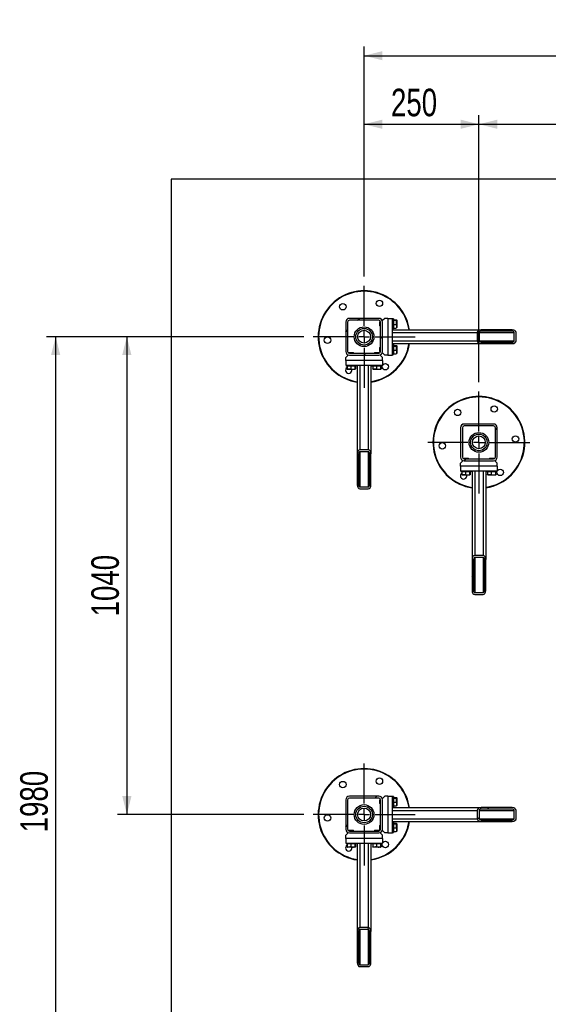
# Model space of a CAD drawing. Header units: millimetres. Extents: x 5 to 589, y 5 to 415.
# Tile 16 of 24: x 369 to 426, y 151 to 259. Entities that reach past the tile are written whole.
import ezdxf

# ---------------------------------------------------------------- set-up
doc = ezdxf.new("R2010")
doc.units = ezdxf.units.MM
doc.linetypes.add('CENTERX2', pattern=[20.32, 12.7, -2.54, 2.54, -2.54])
for name, color, linetype in [('COTES', 1, 'Continuous'), ('TRAIT-FINS', 9, 'Continuous'), ('TRAIT-MIXTES', 3, 'CENTERX2')]:
    doc.layers.add(name, color=color, linetype=linetype)
doc.layers.add('TRAIT-FORT', color=4, linetype='Continuous', lineweight=25)
doc.styles.add('SLDTEXTSTYLE0', font='TXT', dxfattribs={"width": 0.75})
doc.dimstyles.new('SLDDIMSTYLE1', dxfattribs={"dimtxt": 3, "dimasz": 2, "dimexe": 0, "dimexo": 0.0625, "dimgap": 0.75, "dimtad": 1, "dimlfac": 20, "dimrnd": 1e-09, "dimzin": 12, "dimdsep": 46, "dimtxsty": 'SLDTEXTSTYLE0', "dimsah": 1, "dimcen": 0.09, "dimadec": 0, "dimazin": 3, "dimtfac": 1, "dimtofl": 0, "dimtmove": 0, "dimatfit": 3, "dimfxl": 0, "dimfrac": 2, "dimtolj": 1, "dimtzin": 12, "dimarcsym": 0})

# ---------------------------------------------------------------- blocks, each defined once
blk = doc.blocks.new('_D_18')
at = {"layer": 'COTES', "color": 1}
for p, q in [((406.21, 230.65), (406.21, 255.68)), ((470.21, 230.65), (470.21, 255.68)), ((406.21, 254.68), (470.21, 254.68))]:
    blk.add_line(p, q, dxfattribs=at)
for points in [[(406.21, 254.68), (408.21, 254.18), (408.21, 255.18)], [(470.21, 254.68), (468.21, 255.18), (468.21, 254.18)]]:
    blk.add_solid(points, dxfattribs=at)
at = {"layer": 'COTES', "color": 1, "insert": (433.78, 258.55), "char_height": 3, "attachment_point": 1, "style": 'SLDTEXTSTYLE0'}
blk.add_mtext('1280', dxfattribs=at)
blk = doc.blocks.new('_D_19')
at = {"layer": 'COTES', "color": 1}
for p, q in [((399.66, 224.1), (371.63, 224.1)), ((372.63, 224.1), (372.63, 125.1)), ((399.66, 125.1), (371.63, 125.1))]:
    blk.add_line(p, q, dxfattribs=at)
for points in [[(372.63, 224.1), (372.13, 222.1), (373.13, 222.1)], [(372.63, 125.1), (373.13, 127.1), (372.13, 127.1)]]:
    blk.add_solid(points, dxfattribs=at)
at = {"layer": 'COTES', "color": 1, "insert": (368.77, 170.16), "char_height": 3, "attachment_point": 1, "rotation": 90, "style": 'SLDTEXTSTYLE0'}
blk.add_mtext('1980', dxfattribs=at)
blk = doc.blocks.new('_D_20')
at = {"layer": 'COTES', "color": 1}
for p, q in [((399.66, 224.1), (379.38, 224.1)), ((380.38, 224.1), (380.38, 172.1)), ((399.66, 172.1), (379.38, 172.1))]:
    blk.add_line(p, q, dxfattribs=at)
for points in [[(380.38, 224.1), (379.88, 222.1), (380.88, 222.1)], [(380.38, 172.1), (380.88, 174.1), (379.88, 174.1)]]:
    blk.add_solid(points, dxfattribs=at)
at = {"layer": 'COTES', "color": 1, "insert": (376.51, 193.66), "char_height": 3, "attachment_point": 1, "rotation": 90, "style": 'SLDTEXTSTYLE0'}
blk.add_mtext('1040', dxfattribs=at)
blk = doc.blocks.new('_D_21')
at = {"layer": 'COTES', "color": 1}
for p, q in [((418.71, 219.15), (418.71, 248.22)), ((457.71, 219.15), (457.71, 248.22)), ((418.71, 247.22), (457.71, 247.22))]:
    blk.add_line(p, q, dxfattribs=at)
for points in [[(418.71, 247.22), (420.71, 246.72), (420.71, 247.72)], [(457.71, 247.22), (455.71, 247.72), (455.71, 246.72)]]:
    blk.add_solid(points, dxfattribs=at)
at = {"layer": 'COTES', "color": 1, "insert": (434.89, 251.09), "char_height": 3, "attachment_point": 1, "style": 'SLDTEXTSTYLE0'}
blk.add_mtext('780', dxfattribs=at)
blk = doc.blocks.new('_D_22')
at = {"layer": 'COTES', "color": 1}
for p, q in [((406.21, 230.65), (406.21, 248.22)), ((418.71, 219.15), (418.71, 248.22)), ((406.21, 247.22), (418.71, 247.22))]:
    blk.add_line(p, q, dxfattribs=at)
for points in [[(406.21, 247.22), (408.21, 246.72), (408.21, 247.72)], [(418.71, 247.22), (416.71, 247.72), (416.71, 246.72)]]:
    blk.add_solid(points, dxfattribs=at)
at = {"layer": 'COTES', "color": 1, "insert": (409.14, 251.09), "char_height": 3, "attachment_point": 1, "style": 'SLDTEXTSTYLE0'}
blk.add_mtext('250', dxfattribs=at)
blk = doc.blocks.new('SW_CENTERMARKSYMBOL_0')
at = {"layer": 'TRAIT-MIXTES', "color": 0}
for p, q in [((0, 1.2), (0, 5.55)), ((-1.2, 0), (-5.55, 0)), ((0, 0), (-0.6, 0)), ((0, 0), (0, 0.6)), ((0, 0), (0, -0.6)), ((0, 0), (0.6, 0)), ((1.2, 0), (5.55, 0)), ((0, -1.2), (0, -5.55))]:
    blk.add_line(p, q, dxfattribs=at)
blk = doc.blocks.new('SW_CENTERMARKSYMBOL_1')
at = {"layer": 'TRAIT-MIXTES', "color": 0}
for p, q in [((0, 1.2), (0, 5.55)), ((-1.2, 0), (-5.55, 0)), ((0, 0), (-0.6, 0)), ((0, 0), (0, 0.6)), ((0, 0), (0, -0.6)), ((0, 0), (0.6, 0)), ((1.2, 0), (5.55, 0)), ((0, -1.2), (0, -5.55))]:
    blk.add_line(p, q, dxfattribs=at)
blk = doc.blocks.new('SW_CENTERMARKSYMBOL_5')
at = {"layer": 'TRAIT-MIXTES', "color": 0}
for p, q in [((0, 1.2), (0, 5.55)), ((-1.2, 0), (-5.55, 0)), ((0, 0), (-0.6, 0)), ((0, 0), (0, 0.6)), ((0, 0), (0, -0.6)), ((0, 0), (0.6, 0)), ((1.2, 0), (5.55, 0)), ((0, -1.2), (0, -5.55))]:
    blk.add_line(p, q, dxfattribs=at)

msp = doc.modelspace()

# ---------------------------------------------------------------- hatches: boundary and pattern name
at = {"layer": 'TRAIT-FINS'}
h = msp.add_hatch(dxfattribs=at)
h.set_pattern_fill('ANSI31', color=9, angle=3e-322, style=0)
edge = h.paths.add_edge_path(flags=0)
edge.add_line((407.81036, 226.09595), (404.61036, 226.09595))
edge.add_arc((404.61036, 225.69595), 0.4, 90, 180)
edge.add_line((404.21036, 225.69595), (404.21036, 222.49595))
edge.add_arc((404.61036, 222.49595), 0.4, 180, 270)
edge.add_line((404.61036, 222.09595), (407.81036, 222.09595))
edge.add_arc((407.81036, 222.49595), 0.4, 270, 360)
edge.add_line((408.21036, 222.49595), (408.21036, 225.69595))
edge.add_arc((407.81036, 225.69595), 0.4, 0, 90)
edge = h.paths.add_edge_path(flags=0)
edge.add_arc((404.61036, 225.69595), 0.2, 90, 180, ccw=False)
edge.add_line((404.61036, 225.89595), (407.81036, 225.89595))
edge.add_arc((407.81036, 225.69595), 0.2, 0, 90, ccw=False)
edge.add_line((408.01036, 225.69595), (408.01036, 222.49595))
edge.add_arc((407.81036, 222.49595), 0.2, 270, 360, ccw=False)
edge.add_line((407.81036, 222.29595), (404.61036, 222.29595))
edge.add_arc((404.61036, 222.49595), 0.2, 180, 270, ccw=False)
edge.add_line((404.41036, 222.49595), (404.41036, 225.69595))
h = msp.add_hatch(dxfattribs=at)
h.set_pattern_fill('ANSI31', color=9, angle=3e-322, style=0)
edge = h.paths.add_edge_path(flags=0)
edge.add_ellipse((418.94433, 223.64595), major_axis=(0.42426, 0), ratio=0.707106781, start_angle=180, end_angle=270)
edge.add_line((418.94433, 223.34595), (422.33845, 223.34595))
edge.add_ellipse((422.33845, 223.64595), major_axis=(0.42426, 0), ratio=0.707106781, start_angle=270, end_angle=360)
edge.add_line((422.76271, 223.64595), (422.76271, 224.54595))
edge.add_ellipse((422.33845, 224.54595), major_axis=(0.42426, 0), ratio=0.707106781, start_angle=360, end_angle=450)
edge.add_line((422.33845, 224.84595), (418.94433, 224.84595))
edge.add_ellipse((418.94433, 224.54595), major_axis=(0.42426, 0), ratio=0.707106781, start_angle=90, end_angle=180)
edge.add_line((418.52007, 224.54595), (418.52007, 223.64595))
edge = h.paths.add_edge_path(flags=0)
edge.add_ellipse((418.94433, 223.64595), major_axis=(0.21213, 0), ratio=0.707106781, start_angle=180, end_angle=270, ccw=False)
edge.add_line((418.7322, 223.64595), (418.7322, 224.54595))
edge.add_ellipse((418.94433, 224.54595), major_axis=(0.21213, 0), ratio=0.707106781, start_angle=90, end_angle=180, ccw=False)
edge.add_line((418.94433, 224.69595), (422.33845, 224.69595))
edge.add_ellipse((422.33845, 224.54595), major_axis=(0.21213, 0), ratio=0.707106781, start_angle=0, end_angle=90, ccw=False)
edge.add_line((422.55058, 224.54595), (422.55058, 223.64595))
edge.add_ellipse((422.33845, 223.64595), major_axis=(0.21213, 0), ratio=0.707106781, start_angle=270, end_angle=360, ccw=False)
edge.add_line((422.33845, 223.49595), (418.94433, 223.49595))
h = msp.add_hatch(dxfattribs=at)
h.set_pattern_fill('ANSI31', color=9, angle=3e-322, style=0)
edge = h.paths.add_edge_path(flags=0)
edge.add_line((420.31036, 214.59595), (417.11036, 214.59595))
edge.add_arc((417.11036, 214.19595), 0.4, 90, 180)
edge.add_line((416.71036, 214.19595), (416.71036, 210.99595))
edge.add_arc((417.11036, 210.99595), 0.4, 180, 270)
edge.add_line((417.11036, 210.59595), (420.31036, 210.59595))
edge.add_arc((420.31036, 210.99595), 0.4, 270, 360)
edge.add_line((420.71036, 210.99595), (420.71036, 214.19595))
edge.add_arc((420.31036, 214.19595), 0.4, 0, 90)
edge = h.paths.add_edge_path(flags=0)
edge.add_arc((417.11036, 214.19595), 0.2, 90, 180, ccw=False)
edge.add_line((417.11036, 214.39595), (420.31036, 214.39595))
edge.add_arc((420.31036, 214.19595), 0.2, 0, 90, ccw=False)
edge.add_line((420.51036, 214.19595), (420.51036, 210.99595))
edge.add_arc((420.31036, 210.99595), 0.2, 270, 360, ccw=False)
edge.add_line((420.31036, 210.79595), (417.11036, 210.79595))
edge.add_arc((417.11036, 210.99595), 0.2, 180, 270, ccw=False)
edge.add_line((416.91036, 210.99595), (416.91036, 214.19595))
h = msp.add_hatch(dxfattribs=at)
h.set_pattern_fill('ANSI31', color=9, angle=3e-322, style=0)
edge = h.paths.add_edge_path(flags=0)
edge.add_ellipse((405.76036, 211.36198), major_axis=(0, -0.42426), ratio=0.707106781, start_angle=180, end_angle=270)
edge.add_line((405.46036, 211.36198), (405.46036, 207.96787))
edge.add_ellipse((405.76036, 207.96787), major_axis=(0, -0.42426), ratio=0.707106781, start_angle=270, end_angle=360)
edge.add_line((405.76036, 207.5436), (406.66036, 207.5436))
edge.add_ellipse((406.66036, 207.96787), major_axis=(0, -0.42426), ratio=0.707106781, start_angle=360, end_angle=450)
edge.add_line((406.96036, 207.96787), (406.96036, 211.36198))
edge.add_ellipse((406.66036, 211.36198), major_axis=(0, -0.42426), ratio=0.707106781, start_angle=90, end_angle=180)
edge.add_line((406.66036, 211.78624), (405.76036, 211.78624))
edge = h.paths.add_edge_path(flags=0)
edge.add_ellipse((405.76036, 211.36198), major_axis=(0, -0.21213), ratio=0.707106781, start_angle=180, end_angle=270, ccw=False)
edge.add_line((405.76036, 211.57411), (406.66036, 211.57411))
edge.add_ellipse((406.66036, 211.36198), major_axis=(0, -0.21213), ratio=0.707106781, start_angle=90, end_angle=180, ccw=False)
edge.add_line((406.81036, 211.36198), (406.81036, 207.96787))
edge.add_ellipse((406.66036, 207.96787), major_axis=(0, -0.21213), ratio=0.707106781, start_angle=0, end_angle=90, ccw=False)
edge.add_line((406.66036, 207.75573), (405.76036, 207.75573))
edge.add_ellipse((405.76036, 207.96787), major_axis=(0, -0.21213), ratio=0.707106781, start_angle=270, end_angle=360, ccw=False)
edge.add_line((405.61036, 207.96787), (405.61036, 211.36198))
h = msp.add_hatch(dxfattribs=at)
h.set_pattern_fill('ANSI31', color=9, angle=3e-322, style=0)
edge = h.paths.add_edge_path(flags=0)
edge.add_ellipse((418.26036, 199.86198), major_axis=(0, -0.42426), ratio=0.707106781, start_angle=180, end_angle=270)
edge.add_line((417.96036, 199.86198), (417.96036, 196.46787))
edge.add_ellipse((418.26036, 196.46787), major_axis=(0, -0.42426), ratio=0.707106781, start_angle=270, end_angle=360)
edge.add_line((418.26036, 196.0436), (419.16036, 196.0436))
edge.add_ellipse((419.16036, 196.46787), major_axis=(0, -0.42426), ratio=0.707106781, start_angle=360, end_angle=450)
edge.add_line((419.46036, 196.46787), (419.46036, 199.86198))
edge.add_ellipse((419.16036, 199.86198), major_axis=(0, -0.42426), ratio=0.707106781, start_angle=90, end_angle=180)
edge.add_line((419.16036, 200.28624), (418.26036, 200.28624))
edge = h.paths.add_edge_path(flags=0)
edge.add_ellipse((418.26036, 199.86198), major_axis=(0, -0.21213), ratio=0.707106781, start_angle=180, end_angle=270, ccw=False)
edge.add_line((418.26036, 200.07411), (419.16036, 200.07411))
edge.add_ellipse((419.16036, 199.86198), major_axis=(0, -0.21213), ratio=0.707106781, start_angle=90, end_angle=180, ccw=False)
edge.add_line((419.31036, 199.86198), (419.31036, 196.46787))
edge.add_ellipse((419.16036, 196.46787), major_axis=(0, -0.21213), ratio=0.707106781, start_angle=0, end_angle=90, ccw=False)
edge.add_line((419.16036, 196.25573), (418.26036, 196.25573))
edge.add_ellipse((418.26036, 196.46787), major_axis=(0, -0.21213), ratio=0.707106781, start_angle=270, end_angle=360, ccw=False)
edge.add_line((418.11036, 196.46787), (418.11036, 199.86198))
h = msp.add_hatch(dxfattribs=at)
h.set_pattern_fill('ANSI31', color=9, angle=3e-322, style=0)
edge = h.paths.add_edge_path(flags=0)
edge.add_line((407.81036, 174.09595), (404.61036, 174.09595))
edge.add_arc((404.61036, 173.69595), 0.4, 90, 180)
edge.add_line((404.21036, 173.69595), (404.21036, 170.49595))
edge.add_arc((404.61036, 170.49595), 0.4, 180, 270)
edge.add_line((404.61036, 170.09595), (407.81036, 170.09595))
edge.add_arc((407.81036, 170.49595), 0.4, 270, 360)
edge.add_line((408.21036, 170.49595), (408.21036, 173.69595))
edge.add_arc((407.81036, 173.69595), 0.4, 0, 90)
edge = h.paths.add_edge_path(flags=0)
edge.add_arc((404.61036, 173.69595), 0.2, 90, 180, ccw=False)
edge.add_line((404.61036, 173.89595), (407.81036, 173.89595))
edge.add_arc((407.81036, 173.69595), 0.2, 0, 90, ccw=False)
edge.add_line((408.01036, 173.69595), (408.01036, 170.49595))
edge.add_arc((407.81036, 170.49595), 0.2, 270, 360, ccw=False)
edge.add_line((407.81036, 170.29595), (404.61036, 170.29595))
edge.add_arc((404.61036, 170.49595), 0.2, 180, 270, ccw=False)
edge.add_line((404.41036, 170.49595), (404.41036, 173.69595))
h = msp.add_hatch(dxfattribs=at)
h.set_pattern_fill('ANSI31', color=9, angle=3e-322, style=0)
edge = h.paths.add_edge_path(flags=0)
edge.add_ellipse((418.94433, 171.64595), major_axis=(0.42426, 0), ratio=0.707106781, start_angle=180, end_angle=270)
edge.add_line((418.94433, 171.34595), (422.33845, 171.34595))
edge.add_ellipse((422.33845, 171.64595), major_axis=(0.42426, 0), ratio=0.707106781, start_angle=270, end_angle=360)
edge.add_line((422.76271, 171.64595), (422.76271, 172.54595))
edge.add_ellipse((422.33845, 172.54595), major_axis=(0.42426, 0), ratio=0.707106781, start_angle=360, end_angle=450)
edge.add_line((422.33845, 172.84595), (418.94433, 172.84595))
edge.add_ellipse((418.94433, 172.54595), major_axis=(0.42426, 0), ratio=0.707106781, start_angle=90, end_angle=180)
edge.add_line((418.52007, 172.54595), (418.52007, 171.64595))
edge = h.paths.add_edge_path(flags=0)
edge.add_ellipse((418.94433, 171.64595), major_axis=(0.21213, 0), ratio=0.707106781, start_angle=180, end_angle=270, ccw=False)
edge.add_line((418.7322, 171.64595), (418.7322, 172.54595))
edge.add_ellipse((418.94433, 172.54595), major_axis=(0.21213, 0), ratio=0.707106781, start_angle=90, end_angle=180, ccw=False)
edge.add_line((418.94433, 172.69595), (422.33845, 172.69595))
edge.add_ellipse((422.33845, 172.54595), major_axis=(0.21213, 0), ratio=0.707106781, start_angle=0, end_angle=90, ccw=False)
edge.add_line((422.55058, 172.54595), (422.55058, 171.64595))
edge.add_ellipse((422.33845, 171.64595), major_axis=(0.21213, 0), ratio=0.707106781, start_angle=270, end_angle=360, ccw=False)
edge.add_line((422.33845, 171.49595), (418.94433, 171.49595))
h = msp.add_hatch(dxfattribs=at)
h.set_pattern_fill('ANSI31', color=9, angle=3e-322, style=0)
edge = h.paths.add_edge_path(flags=0)
edge.add_ellipse((405.76036, 159.36198), major_axis=(0, -0.42426), ratio=0.707106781, start_angle=180, end_angle=270)
edge.add_line((405.46036, 159.36198), (405.46036, 155.96787))
edge.add_ellipse((405.76036, 155.96787), major_axis=(0, -0.42426), ratio=0.707106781, start_angle=270, end_angle=360)
edge.add_line((405.76036, 155.5436), (406.66036, 155.5436))
edge.add_ellipse((406.66036, 155.96787), major_axis=(0, -0.42426), ratio=0.707106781, start_angle=360, end_angle=450)
edge.add_line((406.96036, 155.96787), (406.96036, 159.36198))
edge.add_ellipse((406.66036, 159.36198), major_axis=(0, -0.42426), ratio=0.707106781, start_angle=90, end_angle=180)
edge.add_line((406.66036, 159.78624), (405.76036, 159.78624))
edge = h.paths.add_edge_path(flags=0)
edge.add_ellipse((405.76036, 159.36198), major_axis=(0, -0.21213), ratio=0.707106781, start_angle=180, end_angle=270, ccw=False)
edge.add_line((405.76036, 159.57411), (406.66036, 159.57411))
edge.add_ellipse((406.66036, 159.36198), major_axis=(0, -0.21213), ratio=0.707106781, start_angle=90, end_angle=180, ccw=False)
edge.add_line((406.81036, 159.36198), (406.81036, 155.96787))
edge.add_ellipse((406.66036, 155.96787), major_axis=(0, -0.21213), ratio=0.707106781, start_angle=0, end_angle=90, ccw=False)
edge.add_line((406.66036, 155.75573), (405.76036, 155.75573))
edge.add_ellipse((405.76036, 155.96787), major_axis=(0, -0.21213), ratio=0.707106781, start_angle=270, end_angle=360, ccw=False)
edge.add_line((405.61036, 155.96787), (405.61036, 159.36198))

# ---------------------------------------------------------------- linework, layer by layer
at = {"layer": 'TRAIT-FORT', "color": 4, "linetype": 'Continuous', "lineweight": 25}
for p, q in [((385.21056, 241.24595), (385.21056, 91.24595)), ((505.21056, 241.24595), (385.21056, 241.24595)), ((404.21036, 225.69595), (404.21036, 222.49595)), ((404.41036, 225.69595), (404.41036, 222.49595)), ((407.81036, 226.09595), (404.61036, 226.09595)), ((407.81036, 225.89595), (404.61036, 225.89595)), ((407.94536, 225.74595), (407.91036, 225.71095)), ((407.91036, 225.28095), (407.91036, 225.71095)), ((407.91036, 225.28095), (407.94536, 225.24595)), ((408.00401, 225.74595), (407.94536, 225.74595)), ((407.94536, 225.74595), (407.94536, 225.24595)), ((407.94536, 225.24595), (408.01036, 225.24595)), ((408.01036, 222.49595), (408.01036, 225.69595)), ((408.21036, 225.74595), (408.20723, 225.74595)), ((408.46036, 226.09595), (408.21036, 225.84595)), ((408.21036, 222.49595), (408.21036, 225.69595)), ((408.81036, 226.09595), (408.46036, 226.09595)), ((408.81036, 226.09595), (408.81036, 222.09595)), ((408.81036, 226.09595), (409.31036, 226.09595)), ((409.31036, 222.09595), (409.31036, 226.09595)), ((409.41036, 226.04595), (409.31036, 226.04595)), ((409.41036, 226.04595), (409.41036, 224.9879)), ((409.41036, 225.948), (409.71014, 225.948)), ((409.41036, 225.88739), (409.71014, 225.88739)), ((409.41036, 225.43534), (409.71014, 225.43534)), ((409.41036, 225.0439), (409.71014, 225.0439)), ((409.76036, 225.8997), (409.7462, 225.92423)), ((409.7462, 225.06767), (409.76036, 225.0922)), ((409.76036, 225.8997), (409.76036, 225.0922)), ((409.31036, 224.94595), (409.41036, 224.94595)), ((409.31036, 224.84595), (418.94433, 224.84595)), ((409.31036, 224.54595), (418.52007, 224.54595)), ((409.41036, 224.9879), (409.41036, 224.94595)), ((418.52007, 224.54595), (418.52007, 223.64595)), ((418.7322, 224.54595), (418.7322, 223.64595)), ((418.7322, 224.54595), (422.55058, 224.54595)), ((422.33845, 224.84595), (418.94433, 224.84595)), ((422.33845, 224.69595), (418.94433, 224.69595)), ((422.55058, 223.64595), (422.55058, 224.54595)), ((422.76271, 223.64595), (422.76271, 224.54595)), ((407.94536, 222.94595), (407.91036, 222.91095)), ((407.91036, 222.48095), (407.91036, 222.91095)), ((408.01036, 222.94595), (407.94536, 222.94595)), ((407.94536, 222.94595), (407.94536, 222.44595)), ((409.31036, 223.64595), (418.52007, 223.64595)), ((409.31036, 223.34595), (418.94433, 223.34595)), ((409.41036, 223.24595), (409.31036, 223.24595)), ((409.41036, 223.24595), (409.41036, 222.1879)), ((409.41036, 223.148), (409.71014, 223.148)), ((409.41036, 223.08739), (409.71014, 223.08739)), ((409.76036, 223.0997), (409.7462, 223.12423)), ((409.76036, 223.0997), (409.76036, 222.2922)), ((418.7322, 223.64595), (422.55058, 223.64595)), ((418.94433, 223.49595), (422.33845, 223.49595)), ((418.94433, 223.34595), (422.33845, 223.34595)), ((404.46036, 222.09595), (404.21036, 221.84595)), ((404.21036, 221.49595), (404.21036, 221.84595)), ((404.59536, 222.39595), (404.56036, 222.36095)), ((404.56036, 222.36095), (404.56036, 222.3023)), ((405.06036, 222.36095), (404.56036, 222.36095)), ((404.56036, 222.09909), (404.56036, 222.09595)), ((404.59536, 222.39595), (405.02536, 222.39595)), ((404.61036, 222.29595), (407.81036, 222.29595)), ((404.61036, 222.09595), (407.81036, 222.09595)), ((405.06036, 222.36095), (405.02536, 222.39595)), ((405.06036, 222.29595), (405.06036, 222.36095)), ((407.39536, 222.39595), (407.36036, 222.36095)), ((407.36036, 222.36095), (407.36036, 222.29595)), ((407.86036, 222.36095), (407.36036, 222.36095)), ((407.39536, 222.39595), (407.82536, 222.39595)), ((407.86036, 222.36095), (407.82536, 222.39595)), ((407.86036, 222.3023), (407.86036, 222.36095)), ((407.86036, 222.09595), (407.86036, 222.09909)), ((407.91036, 222.48095), (407.94536, 222.44595)), ((407.94536, 222.44595), (408.00401, 222.44595)), ((408.21036, 221.84595), (407.96036, 222.09595)), ((408.20723, 222.44595), (408.21036, 222.44595)), ((408.21036, 222.34595), (408.46036, 222.09595)), ((408.21036, 221.49595), (408.21036, 221.84595)), ((408.81036, 222.09595), (408.46036, 222.09595)), ((408.81036, 222.09595), (409.31036, 222.09595)), ((409.31036, 222.14595), (409.41036, 222.14595)), ((409.41036, 222.63534), (409.71014, 222.63534)), ((409.41036, 222.2439), (409.71014, 222.2439)), ((409.41036, 222.1879), (409.41036, 222.14595)), ((409.7462, 222.26767), (409.76036, 222.2922)), ((408.21036, 221.49595), (404.21036, 221.49595)), ((404.21036, 221.49595), (404.21036, 220.99595)), ((404.21036, 220.99595), (408.21036, 220.99595)), ((404.26036, 220.99595), (404.26036, 220.89595)), ((404.30231, 220.89595), (404.26036, 220.89595)), ((405.36036, 220.89595), (404.30231, 220.89595)), ((404.35832, 220.89595), (404.35832, 220.59618)), ((404.74976, 220.89595), (404.74976, 220.59618)), ((405.20181, 220.89595), (405.20181, 220.59618)), ((405.26241, 220.89595), (405.26241, 220.59618)), ((405.36036, 220.89595), (405.36036, 220.99595)), ((405.46036, 220.99595), (405.46036, 211.36198)), ((405.76036, 220.99595), (405.76036, 211.78624)), ((406.66036, 220.99595), (406.66036, 211.78624)), ((406.96036, 220.99595), (406.96036, 211.36198)), ((407.06036, 220.99595), (407.06036, 220.89595)), ((407.10231, 220.89595), (407.06036, 220.89595)), ((408.16036, 220.89595), (407.10231, 220.89595)), ((407.15832, 220.89595), (407.15832, 220.59618)), ((407.54976, 220.89595), (407.54976, 220.59618)), ((408.00181, 220.89595), (408.00181, 220.59618)), ((408.06241, 220.89595), (408.06241, 220.59618)), ((408.16036, 220.89595), (408.16036, 220.99595)), ((408.21036, 221.49595), (408.21036, 220.99595)), ((404.38209, 220.56011), (404.40661, 220.54595)), ((405.21411, 220.54595), (404.40661, 220.54595)), ((405.21411, 220.54595), (405.23864, 220.56011)), ((407.18209, 220.56011), (407.20661, 220.54595)), ((408.01411, 220.54595), (407.20661, 220.54595)), ((408.01411, 220.54595), (408.03864, 220.56011)), ((420.31036, 214.59595), (417.11036, 214.59595)), ((420.31036, 214.39595), (417.11036, 214.39595)), ((416.71036, 214.19595), (416.71036, 210.99595)), ((416.91036, 214.19595), (416.91036, 210.99595)), ((420.51036, 210.99595), (420.51036, 214.19595)), ((420.71036, 210.99595), (420.71036, 214.19595)), ((405.46036, 211.36198), (405.46036, 207.96787)), ((405.61036, 211.36198), (405.61036, 207.96787)), ((406.66036, 211.78624), (405.76036, 211.78624)), ((406.66036, 211.57411), (405.76036, 211.57411)), ((405.76036, 211.57411), (405.76036, 207.75573)), ((406.66036, 211.57411), (406.66036, 207.75573)), ((406.81036, 207.96787), (406.81036, 211.36198)), ((406.96036, 207.96787), (406.96036, 211.36198)), ((416.96036, 210.59595), (416.71036, 210.34595)), ((416.71036, 209.99595), (416.71036, 210.34595)), ((417.09536, 210.89595), (417.06036, 210.86095)), ((417.06036, 210.86095), (417.06036, 210.8023)), ((417.56036, 210.86095), (417.06036, 210.86095)), ((417.06036, 210.59909), (417.06036, 210.59595)), ((417.09536, 210.89595), (417.52536, 210.89595)), ((417.11036, 210.79595), (420.31036, 210.79595)), ((417.11036, 210.59595), (420.31036, 210.59595)), ((417.56036, 210.86095), (417.52536, 210.89595)), ((417.56036, 210.79595), (417.56036, 210.86095)), ((419.89536, 210.89595), (419.86036, 210.86095)), ((419.86036, 210.86095), (419.86036, 210.79595)), ((420.36036, 210.86095), (419.86036, 210.86095)), ((419.89536, 210.89595), (420.32536, 210.89595)), ((420.36036, 210.86095), (420.32536, 210.89595)), ((420.36036, 210.8023), (420.36036, 210.86095)), ((420.36036, 210.59595), (420.36036, 210.59909)), ((420.71036, 210.34595), (420.46036, 210.59595)), ((420.71036, 209.99595), (420.71036, 210.34595)), ((420.71036, 209.99595), (416.71036, 209.99595)), ((416.71036, 209.99595), (416.71036, 209.49595)), ((416.71036, 209.49595), (420.71036, 209.49595)), ((416.76036, 209.49595), (416.76036, 209.39595)), ((416.80231, 209.39595), (416.76036, 209.39595)), ((417.86036, 209.39595), (416.80231, 209.39595)), ((416.85832, 209.39595), (416.85832, 209.09618)), ((416.88209, 209.06011), (416.90661, 209.04595)), ((417.71411, 209.04595), (416.90661, 209.04595)), ((417.24976, 209.39595), (417.24976, 209.09618)), ((417.70181, 209.39595), (417.70181, 209.09618)), ((417.71411, 209.04595), (417.73864, 209.06011)), ((417.76241, 209.39595), (417.76241, 209.09618)), ((417.86036, 209.39595), (417.86036, 209.49595)), ((417.96036, 209.49595), (417.96036, 199.86198)), ((418.26036, 209.49595), (418.26036, 200.28624)), ((419.16036, 209.49595), (419.16036, 200.28624)), ((419.46036, 209.49595), (419.46036, 199.86198)), ((419.56036, 209.49595), (419.56036, 209.39595)), ((419.60231, 209.39595), (419.56036, 209.39595)), ((420.66036, 209.39595), (419.60231, 209.39595)), ((419.65832, 209.39595), (419.65832, 209.09618)), ((419.68209, 209.06011), (419.70661, 209.04595)), ((420.51411, 209.04595), (419.70661, 209.04595)), ((420.04976, 209.39595), (420.04976, 209.09618)), ((420.50181, 209.39595), (420.50181, 209.09618)), ((420.51411, 209.04595), (420.53864, 209.06011)), ((420.56241, 209.39595), (420.56241, 209.09618)), ((420.66036, 209.39595), (420.66036, 209.49595)), ((420.71036, 209.99595), (420.71036, 209.49595)), ((405.76036, 207.75573), (406.66036, 207.75573)), ((405.76036, 207.5436), (406.66036, 207.5436)), ((417.96036, 199.86198), (417.96036, 196.46787)), ((418.11036, 199.86198), (418.11036, 196.46787)), ((419.16036, 200.28624), (418.26036, 200.28624)), ((419.16036, 200.07411), (418.26036, 200.07411)), ((418.26036, 200.07411), (418.26036, 196.25573)), ((419.16036, 200.07411), (419.16036, 196.25573)), ((419.31036, 196.46787), (419.31036, 199.86198)), ((419.46036, 196.46787), (419.46036, 199.86198)), ((418.26036, 196.25573), (419.16036, 196.25573)), ((418.26036, 196.0436), (419.16036, 196.0436)), ((404.21036, 173.69595), (404.21036, 170.49595)), ((404.41036, 173.69595), (404.41036, 170.49595)), ((407.81036, 174.09595), (404.61036, 174.09595)), ((407.81036, 173.89595), (404.61036, 173.89595)), ((407.94536, 173.74595), (407.91036, 173.71095)), ((407.91036, 173.28095), (407.91036, 173.71095)), ((408.00401, 173.74595), (407.94536, 173.74595)), ((407.94536, 173.74595), (407.94536, 173.24595)), ((408.01036, 170.49595), (408.01036, 173.69595)), ((408.21036, 173.74595), (408.20723, 173.74595)), ((408.46036, 174.09595), (408.21036, 173.84595)), ((408.21036, 170.49595), (408.21036, 173.69595)), ((408.81036, 174.09595), (408.46036, 174.09595)), ((408.81036, 174.09595), (408.81036, 170.09595)), ((408.81036, 174.09595), (409.31036, 174.09595)), ((409.31036, 170.09595), (409.31036, 174.09595)), ((409.41036, 174.04595), (409.31036, 174.04595)), ((409.41036, 174.04595), (409.41036, 172.9879)), ((409.41036, 173.948), (409.71014, 173.948)), ((409.41036, 173.88739), (409.71014, 173.88739)), ((409.76036, 173.8997), (409.7462, 173.92423)), ((409.76036, 173.8997), (409.76036, 173.0922)), ((407.91036, 173.28095), (407.94536, 173.24595)), ((407.94536, 173.24595), (408.01036, 173.24595)), ((409.31036, 172.94595), (409.41036, 172.94595)), ((409.31036, 172.84595), (418.94433, 172.84595)), ((409.31036, 172.54595), (418.52007, 172.54595)), ((409.41036, 173.43534), (409.71014, 173.43534)), ((409.41036, 173.0439), (409.71014, 173.0439)), ((409.41036, 172.9879), (409.41036, 172.94595)), ((409.7462, 173.06767), (409.76036, 173.0922)), ((418.52007, 172.54595), (418.52007, 171.64595)), ((418.7322, 172.54595), (418.7322, 171.64595)), ((418.7322, 172.54595), (422.55058, 172.54595)), ((422.33845, 172.84595), (418.94433, 172.84595)), ((422.33845, 172.69595), (418.94433, 172.69595)), ((422.55058, 171.64595), (422.55058, 172.54595)), ((422.76271, 171.64595), (422.76271, 172.54595)), ((409.31036, 171.64595), (418.52007, 171.64595)), ((418.7322, 171.64595), (422.55058, 171.64595)), ((418.94433, 171.49595), (422.33845, 171.49595)), ((404.59536, 170.39595), (404.56036, 170.36095)), ((404.59536, 170.39595), (405.02536, 170.39595)), ((405.06036, 170.36095), (405.02536, 170.39595)), ((407.39536, 170.39595), (407.36036, 170.36095)), ((407.39536, 170.39595), (407.82536, 170.39595)), ((407.86036, 170.36095), (407.82536, 170.39595)), ((407.94536, 170.94595), (407.91036, 170.91095)), ((407.91036, 170.48095), (407.91036, 170.91095)), ((407.91036, 170.48095), (407.94536, 170.44595)), ((408.01036, 170.94595), (407.94536, 170.94595)), ((407.94536, 170.94595), (407.94536, 170.44595)), ((407.94536, 170.44595), (408.00401, 170.44595)), ((408.20723, 170.44595), (408.21036, 170.44595)), ((409.31036, 171.34595), (418.94433, 171.34595)), ((409.41036, 171.24595), (409.31036, 171.24595)), ((409.41036, 171.24595), (409.41036, 170.1879)), ((409.41036, 171.148), (409.71014, 171.148)), ((409.41036, 171.08739), (409.71014, 171.08739)), ((409.41036, 170.63534), (409.71014, 170.63534)), ((409.76036, 171.0997), (409.7462, 171.12423)), ((409.76036, 171.0997), (409.76036, 170.2922)), ((418.94433, 171.34595), (422.33845, 171.34595)), ((404.46036, 170.09595), (404.21036, 169.84595)), ((404.21036, 169.49595), (404.21036, 169.84595)), ((408.21036, 169.49595), (404.21036, 169.49595)), ((404.21036, 169.49595), (404.21036, 168.99595)), ((404.56036, 170.36095), (404.56036, 170.3023)), ((405.06036, 170.36095), (404.56036, 170.36095)), ((404.56036, 170.09909), (404.56036, 170.09595)), ((404.61036, 170.29595), (407.81036, 170.29595)), ((404.61036, 170.09595), (407.81036, 170.09595)), ((405.06036, 170.29595), (405.06036, 170.36095)), ((407.36036, 170.36095), (407.36036, 170.29595)), ((407.86036, 170.36095), (407.36036, 170.36095)), ((407.86036, 170.3023), (407.86036, 170.36095)), ((407.86036, 170.09595), (407.86036, 170.09909)), ((408.21036, 169.84595), (407.96036, 170.09595)), ((408.21036, 170.34595), (408.46036, 170.09595)), ((408.21036, 169.49595), (408.21036, 169.84595)), ((408.21036, 169.49595), (408.21036, 168.99595)), ((408.81036, 170.09595), (408.46036, 170.09595)), ((408.81036, 170.09595), (409.31036, 170.09595)), ((409.31036, 170.14595), (409.41036, 170.14595)), ((409.41036, 170.2439), (409.71014, 170.2439)), ((409.41036, 170.1879), (409.41036, 170.14595)), ((409.7462, 170.26767), (409.76036, 170.2922)), ((404.21036, 168.99595), (408.21036, 168.99595)), ((404.26036, 168.99595), (404.26036, 168.89595)), ((404.30231, 168.89595), (404.26036, 168.89595)), ((405.36036, 168.89595), (404.30231, 168.89595)), ((404.35832, 168.89595), (404.35832, 168.59618)), ((404.38209, 168.56011), (404.40661, 168.54595)), ((405.21411, 168.54595), (404.40661, 168.54595)), ((404.74976, 168.89595), (404.74976, 168.59618)), ((405.20181, 168.89595), (405.20181, 168.59618)), ((405.21411, 168.54595), (405.23864, 168.56011)), ((405.26241, 168.89595), (405.26241, 168.59618)), ((405.36036, 168.89595), (405.36036, 168.99595)), ((405.46036, 168.99595), (405.46036, 159.36198)), ((405.76036, 168.99595), (405.76036, 159.78624)), ((406.66036, 168.99595), (406.66036, 159.78624)), ((406.96036, 168.99595), (406.96036, 159.36198)), ((407.06036, 168.99595), (407.06036, 168.89595)), ((407.10231, 168.89595), (407.06036, 168.89595)), ((408.16036, 168.89595), (407.10231, 168.89595)), ((407.15832, 168.89595), (407.15832, 168.59618)), ((407.18209, 168.56011), (407.20661, 168.54595)), ((408.01411, 168.54595), (407.20661, 168.54595)), ((407.54976, 168.89595), (407.54976, 168.59618)), ((408.00181, 168.89595), (408.00181, 168.59618)), ((408.01411, 168.54595), (408.03864, 168.56011)), ((408.06241, 168.89595), (408.06241, 168.59618)), ((408.16036, 168.89595), (408.16036, 168.99595)), ((406.66036, 159.78624), (405.76036, 159.78624)), ((405.46036, 159.36198), (405.46036, 155.96787)), ((405.61036, 159.36198), (405.61036, 155.96787)), ((406.66036, 159.57411), (405.76036, 159.57411)), ((405.76036, 159.57411), (405.76036, 155.75573)), ((406.66036, 159.57411), (406.66036, 155.75573)), ((406.81036, 155.96787), (406.81036, 159.36198)), ((406.96036, 155.96787), (406.96036, 159.36198)), ((405.76036, 155.75573), (406.66036, 155.75573)), ((405.76036, 155.5436), (406.66036, 155.5436))]:
    msp.add_line(p, q, dxfattribs=at)
for centre, radius in [((403.89746, 227.35946), 0.35), ((407.8802, 227.73073), 0.35), ((406.21036, 224.09595), 1.075), ((402.22763, 223.72467), 0.35), ((406.21036, 224.09595), 0.9), ((406.21036, 224.09595), 0.7), ((408.52327, 220.83244), 0.35), ((420.3802, 216.23073), 0.35), ((416.39746, 215.85946), 0.35), ((418.71036, 212.59595), 1.075), ((418.71036, 212.59595), 0.9), ((418.71036, 212.59595), 0.7), ((422.6931, 212.96723), 0.35), ((414.72763, 212.22467), 0.35), ((421.02327, 209.33244), 0.35), ((407.8802, 175.73073), 0.35), ((403.89746, 175.35946), 0.35), ((406.21036, 172.09595), 1.075), ((406.21036, 172.09595), 0.9), ((406.21036, 172.09595), 0.7), ((402.22763, 171.72467), 0.35), ((408.52327, 168.83244), 0.35)]:
    msp.add_circle(centre, radius, dxfattribs=at)
for centre, radius, start, end in [((406.21036, 224.09595), 5, 65.3258104, 261.3730734), ((406.21036, 224.09595), 4.95, 65.3258104, 261.285258), ((406.21036, 224.09595), 4.95, 8.714742, 65.3258104), ((406.21036, 224.09595), 5, 8.6269266, 65.3258104), ((404.61036, 225.69595), 0.4, 90, 180), ((404.61036, 225.69595), 0.2, 90, 180), ((407.81036, 225.69595), 0.4, 0, 90), ((407.81036, 225.69595), 0.2, 0, 90), ((406.21036, 224.09595), 4.95, 278.714742, 351.285258), ((406.21036, 224.09595), 5, 278.6269266, 351.3730734), ((404.61036, 222.49595), 0.4, 180, 270), ((404.61036, 222.49595), 0.2, 180, 270), ((407.81036, 222.49595), 0.4, 270, 0), ((407.81036, 222.49595), 0.2, 270, 0), ((404.54053, 220.46116), 0.35, 121.3740082, 14.0190038), ((418.71036, 212.59595), 5, 65.3258104, 261.3730734), ((418.71036, 212.59595), 4.95, 65.3258104, 261.285258), ((418.71036, 212.59595), 5, 278.6269266, 65.3258104), ((418.71036, 212.59595), 4.95, 278.714742, 65.3258104), ((417.11036, 214.19595), 0.4, 90, 180), ((417.11036, 214.19595), 0.2, 90, 180), ((420.31036, 214.19595), 0.4, 0, 90), ((420.31036, 214.19595), 0.2, 0, 90), ((417.11036, 210.99595), 0.4, 180, 270), ((417.11036, 210.99595), 0.2, 180, 270), ((420.31036, 210.99595), 0.4, 270, 0), ((420.31036, 210.99595), 0.2, 270, 0), ((417.04053, 208.96116), 0.35, 121.3740082, 14.0190038), ((406.21036, 172.09595), 5, 65.3258104, 261.3730734), ((406.21036, 172.09595), 4.95, 65.3258104, 261.285258), ((406.21036, 172.09595), 4.95, 8.714742, 65.3258104), ((406.21036, 172.09595), 5, 8.6269266, 65.3258104), ((404.61036, 173.69595), 0.4, 90, 180), ((404.61036, 173.69595), 0.2, 90, 180), ((407.81036, 173.69595), 0.4, 0, 90), ((407.81036, 173.69595), 0.2, 0, 90), ((404.61036, 170.49595), 0.4, 180, 270), ((404.61036, 170.49595), 0.2, 180, 270), ((406.21036, 172.09595), 4.95, 278.714742, 351.285258), ((406.21036, 172.09595), 5, 278.6269266, 351.3730734), ((407.81036, 170.49595), 0.4, 270, 0), ((407.81036, 170.49595), 0.2, 270, 0), ((404.54053, 168.46116), 0.35, 121.3740082, 14.0190038)]:
    msp.add_arc(centre, radius, start, end, dxfattribs=at)
for centre, major_axis, start_param, end_param in [((418.94433, 224.54595), (0.42426, 0), 1.570796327, 3.141592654), ((418.94433, 224.54595), (0.21213, 0), 1.570796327, 3.141592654), ((422.33845, 224.54595), (0.42426, 0), 0, 1.570796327), ((422.33845, 224.54595), (0.21213, 0), 0, 1.570796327), ((418.94433, 223.64595), (0.42426, 0), 3.141592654, 4.71238898), ((418.94433, 223.64595), (0.21213, 0), 3.141592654, 4.71238898), ((422.33845, 223.64595), (0.42426, 0), 4.71238898, 6.283185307), ((422.33845, 223.64595), (0.21213, 0), 4.71238898, 6.283185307), ((405.76036, 211.36198), (0, -0.42426), 3.141592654, 4.71238898), ((405.76036, 211.36198), (0, -0.21213), 3.141592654, 4.71238898), ((406.66036, 211.36198), (0, -0.42426), 1.570796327, 3.141592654), ((406.66036, 211.36198), (0, -0.21213), 1.570796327, 3.141592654), ((405.76036, 207.96787), (0, -0.42426), 4.71238898, 6.283185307), ((405.76036, 207.96787), (0, -0.21213), 4.71238898, 6.283185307), ((406.66036, 207.96787), (0, -0.42426), 0, 1.570796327), ((406.66036, 207.96787), (0, -0.21213), 0, 1.570796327), ((418.26036, 199.86198), (0, -0.42426), 3.141592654, 4.71238898), ((418.26036, 199.86198), (0, -0.21213), 3.141592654, 4.71238898), ((419.16036, 199.86198), (0, -0.42426), 1.570796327, 3.141592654), ((419.16036, 199.86198), (0, -0.21213), 1.570796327, 3.141592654), ((418.26036, 196.46787), (0, -0.42426), 4.71238898, 6.283185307), ((418.26036, 196.46787), (0, -0.21213), 4.71238898, 6.283185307), ((419.16036, 196.46787), (0, -0.42426), 0, 1.570796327), ((419.16036, 196.46787), (0, -0.21213), 0, 1.570796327), ((418.94433, 172.54595), (0.42426, 0), 1.570796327, 3.141592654), ((418.94433, 172.54595), (0.21213, 0), 1.570796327, 3.141592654), ((422.33845, 172.54595), (0.42426, 0), 0, 1.570796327), ((422.33845, 172.54595), (0.21213, 0), 0, 1.570796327), ((418.94433, 171.64595), (0.42426, 0), 3.141592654, 4.71238898), ((418.94433, 171.64595), (0.21213, 0), 3.141592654, 4.71238898), ((422.33845, 171.64595), (0.42426, 0), 4.71238898, 6.283185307), ((422.33845, 171.64595), (0.21213, 0), 4.71238898, 6.283185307), ((405.76036, 159.36198), (0, -0.42426), 3.141592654, 4.71238898), ((406.66036, 159.36198), (0, -0.42426), 1.570796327, 3.141592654), ((405.76036, 159.36198), (0, -0.21213), 3.141592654, 4.71238898), ((406.66036, 159.36198), (0, -0.21213), 1.570796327, 3.141592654), ((405.76036, 155.96787), (0, -0.42426), 4.71238898, 6.283185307), ((405.76036, 155.96787), (0, -0.21213), 4.71238898, 6.283185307), ((406.66036, 155.96787), (0, -0.42426), 0, 1.570796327), ((406.66036, 155.96787), (0, -0.21213), 0, 1.570796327)]:
    msp.add_ellipse(centre, major_axis=major_axis, ratio=0.707106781, start_param=start_param, end_param=end_param, dxfattribs=at)
for points, knots in [([(409.71014, 225.948), (409.72532, 225.94029), (409.75044, 225.92753), (409.74811, 225.90904), (409.73067, 225.89659), (409.7147, 225.88944), (409.71014, 225.88739)], [0, 0, 0, 0, 0.385549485, 0.637641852, 0.896546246, 1, 1, 1, 1]), ([(409.71014, 225.43534), (409.7211, 225.47458), (409.74327, 225.5539), (409.75137, 225.67142), (409.73947, 225.78377), (409.71997, 225.85264), (409.71014, 225.88739)], [0, 0, 0, 0, 0.264604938, 0.534947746, 0.765343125, 1, 1, 1, 1]), ([(409.71014, 225.43534), (409.7211, 225.40137), (409.74327, 225.33268), (409.75137, 225.23092), (409.73947, 225.13363), (409.71997, 225.07399), (409.71014, 225.0439)], [0, 0, 0, 0, 0.264604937, 0.534947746, 0.765343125, 1, 1, 1, 1]), ([(409.74505, 225.06773), (409.74505, 225.06706), (409.74508, 225.06109), (409.73021, 225.0531), (409.7146, 225.04594), (409.71014, 225.0439)], [0, 0, 0, 0, 0.082237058, 0.737977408, 1, 1, 1, 1]), ([(409.71014, 223.148), (409.72532, 223.14029), (409.75044, 223.12753), (409.74811, 223.10904), (409.73067, 223.09659), (409.7147, 223.08944), (409.71014, 223.08739)], [0, 0, 0, 0, 0.385549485, 0.637641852, 0.896546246, 1, 1, 1, 1]), ([(409.71014, 222.63534), (409.7211, 222.67458), (409.74327, 222.7539), (409.75137, 222.87142), (409.73947, 222.98377), (409.71997, 223.05264), (409.71014, 223.08739)], [0, 0, 0, 0, 0.264604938, 0.534947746, 0.765343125, 1, 1, 1, 1]), ([(409.71014, 222.63534), (409.7211, 222.60137), (409.74327, 222.53268), (409.75137, 222.43092), (409.73947, 222.33363), (409.71997, 222.27399), (409.71014, 222.2439)], [0, 0, 0, 0, 0.264604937, 0.534947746, 0.765343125, 1, 1, 1, 1]), ([(409.74505, 222.26773), (409.74505, 222.26706), (409.74508, 222.26109), (409.73021, 222.2531), (409.7146, 222.24594), (409.71014, 222.2439)], [0, 0, 0, 0, 0.082237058, 0.737977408, 1, 1, 1, 1]), ([(404.38214, 220.56126), (404.38148, 220.56126), (404.37551, 220.56123), (404.36752, 220.5761), (404.36036, 220.59172), (404.35832, 220.59618)], [0, 0, 0, 0, 0.082237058, 0.737977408, 1, 1, 1, 1]), ([(404.74976, 220.59618), (404.71579, 220.58521), (404.6471, 220.56305), (404.54533, 220.55494), (404.44805, 220.56684), (404.38841, 220.58634), (404.35832, 220.59618)], [0, 0, 0, 0, 0.264604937, 0.534947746, 0.765343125, 1, 1, 1, 1]), ([(404.74976, 220.59618), (404.78899, 220.58521), (404.86831, 220.56305), (404.98584, 220.55494), (405.09818, 220.56684), (405.16706, 220.58634), (405.20181, 220.59618)], [0, 0, 0, 0, 0.264604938, 0.534947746, 0.765343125, 1, 1, 1, 1]), ([(405.26241, 220.59618), (405.2547, 220.58099), (405.24195, 220.55587), (405.22345, 220.5582), (405.21101, 220.57565), (405.20385, 220.59162), (405.20181, 220.59618)], [0, 0, 0, 0, 0.385549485, 0.637641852, 0.896546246, 1, 1, 1, 1]), ([(407.18214, 220.56126), (407.18148, 220.56126), (407.17551, 220.56123), (407.16752, 220.5761), (407.16036, 220.59172), (407.15832, 220.59618)], [0, 0, 0, 0, 0.082237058, 0.737977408, 1, 1, 1, 1]), ([(407.54976, 220.59618), (407.51579, 220.58521), (407.4471, 220.56305), (407.34533, 220.55494), (407.24805, 220.56684), (407.18841, 220.58634), (407.15832, 220.59618)], [0, 0, 0, 0, 0.264604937, 0.534947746, 0.765343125, 1, 1, 1, 1]), ([(407.54976, 220.59618), (407.58899, 220.58521), (407.66831, 220.56305), (407.78584, 220.55494), (407.89818, 220.56684), (407.96706, 220.58634), (408.00181, 220.59618)], [0, 0, 0, 0, 0.264604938, 0.534947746, 0.765343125, 1, 1, 1, 1]), ([(408.06241, 220.59618), (408.0547, 220.58099), (408.04195, 220.55587), (408.02345, 220.5582), (408.01101, 220.57565), (408.00385, 220.59162), (408.00181, 220.59618)], [0, 0, 0, 0, 0.385549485, 0.637641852, 0.896546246, 1, 1, 1, 1]), ([(416.88214, 209.06126), (416.88148, 209.06126), (416.87551, 209.06123), (416.86752, 209.0761), (416.86036, 209.09172), (416.85832, 209.09618)], [0, 0, 0, 0, 0.082237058, 0.737977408, 1, 1, 1, 1]), ([(417.24976, 209.09618), (417.21579, 209.08521), (417.1471, 209.06305), (417.04533, 209.05494), (416.94805, 209.06684), (416.88841, 209.08634), (416.85832, 209.09618)], [0, 0, 0, 0, 0.264604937, 0.534947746, 0.765343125, 1, 1, 1, 1]), ([(417.24976, 209.09618), (417.28899, 209.08521), (417.36831, 209.06305), (417.48584, 209.05494), (417.59818, 209.06684), (417.66706, 209.08634), (417.70181, 209.09618)], [0, 0, 0, 0, 0.264604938, 0.534947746, 0.765343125, 1, 1, 1, 1]), ([(417.76241, 209.09618), (417.7547, 209.08099), (417.74195, 209.05587), (417.72345, 209.0582), (417.71101, 209.07565), (417.70385, 209.09162), (417.70181, 209.09618)], [0, 0, 0, 0, 0.385549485, 0.637641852, 0.896546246, 1, 1, 1, 1]), ([(419.68214, 209.06126), (419.68148, 209.06126), (419.67551, 209.06123), (419.66752, 209.0761), (419.66036, 209.09172), (419.65832, 209.09618)], [0, 0, 0, 0, 0.082237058, 0.737977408, 1, 1, 1, 1]), ([(420.04976, 209.09618), (420.01579, 209.08521), (419.9471, 209.06305), (419.84533, 209.05494), (419.74805, 209.06684), (419.68841, 209.08634), (419.65832, 209.09618)], [0, 0, 0, 0, 0.264604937, 0.534947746, 0.765343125, 1, 1, 1, 1]), ([(420.04976, 209.09618), (420.08899, 209.08521), (420.16831, 209.06305), (420.28584, 209.05494), (420.39818, 209.06684), (420.46706, 209.08634), (420.50181, 209.09618)], [0, 0, 0, 0, 0.264604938, 0.534947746, 0.765343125, 1, 1, 1, 1]), ([(420.56241, 209.09618), (420.5547, 209.08099), (420.54195, 209.05587), (420.52345, 209.0582), (420.51101, 209.07565), (420.50385, 209.09162), (420.50181, 209.09618)], [0, 0, 0, 0, 0.385549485, 0.637641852, 0.896546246, 1, 1, 1, 1]), ([(409.71014, 173.948), (409.72532, 173.94029), (409.75044, 173.92753), (409.74811, 173.90904), (409.73067, 173.89659), (409.7147, 173.88944), (409.71014, 173.88739)], [0, 0, 0, 0, 0.385549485, 0.637641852, 0.896546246, 1, 1, 1, 1]), ([(409.71014, 173.43534), (409.7211, 173.47458), (409.74327, 173.5539), (409.75137, 173.67142), (409.73947, 173.78377), (409.71997, 173.85264), (409.71014, 173.88739)], [0, 0, 0, 0, 0.264604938, 0.534947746, 0.765343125, 1, 1, 1, 1]), ([(409.71014, 173.43534), (409.7211, 173.40137), (409.74327, 173.33268), (409.75137, 173.23092), (409.73947, 173.13363), (409.71997, 173.07399), (409.71014, 173.0439)], [0, 0, 0, 0, 0.264604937, 0.534947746, 0.765343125, 1, 1, 1, 1]), ([(409.74505, 173.06773), (409.74505, 173.06706), (409.74508, 173.06109), (409.73021, 173.0531), (409.7146, 173.04594), (409.71014, 173.0439)], [0, 0, 0, 0, 0.082237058, 0.737977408, 1, 1, 1, 1]), ([(409.71014, 171.148), (409.72532, 171.14029), (409.75044, 171.12753), (409.74811, 171.10904), (409.73067, 171.09659), (409.7147, 171.08944), (409.71014, 171.08739)], [0, 0, 0, 0, 0.385549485, 0.637641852, 0.896546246, 1, 1, 1, 1]), ([(409.71014, 170.63534), (409.7211, 170.67458), (409.74327, 170.7539), (409.75137, 170.87142), (409.73947, 170.98377), (409.71997, 171.05264), (409.71014, 171.08739)], [0, 0, 0, 0, 0.264604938, 0.534947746, 0.765343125, 1, 1, 1, 1]), ([(409.71014, 170.63534), (409.7211, 170.60137), (409.74327, 170.53268), (409.75137, 170.43092), (409.73947, 170.33363), (409.71997, 170.27399), (409.71014, 170.2439)], [0, 0, 0, 0, 0.264604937, 0.534947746, 0.765343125, 1, 1, 1, 1]), ([(409.74505, 170.26773), (409.74505, 170.26706), (409.74508, 170.26109), (409.73021, 170.2531), (409.7146, 170.24594), (409.71014, 170.2439)], [0, 0, 0, 0, 0.082237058, 0.737977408, 1, 1, 1, 1]), ([(404.38214, 168.56126), (404.38148, 168.56126), (404.37551, 168.56123), (404.36752, 168.5761), (404.36036, 168.59172), (404.35832, 168.59618)], [0, 0, 0, 0, 0.082237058, 0.737977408, 1, 1, 1, 1]), ([(404.74976, 168.59618), (404.71579, 168.58521), (404.6471, 168.56305), (404.54533, 168.55494), (404.44805, 168.56684), (404.38841, 168.58634), (404.35832, 168.59618)], [0, 0, 0, 0, 0.264604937, 0.534947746, 0.765343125, 1, 1, 1, 1]), ([(404.74976, 168.59618), (404.78899, 168.58521), (404.86831, 168.56305), (404.98584, 168.55494), (405.09818, 168.56684), (405.16706, 168.58634), (405.20181, 168.59618)], [0, 0, 0, 0, 0.264604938, 0.534947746, 0.765343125, 1, 1, 1, 1]), ([(405.26241, 168.59618), (405.2547, 168.58099), (405.24195, 168.55587), (405.22345, 168.5582), (405.21101, 168.57565), (405.20385, 168.59162), (405.20181, 168.59618)], [0, 0, 0, 0, 0.385549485, 0.637641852, 0.896546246, 1, 1, 1, 1]), ([(407.18214, 168.56126), (407.18148, 168.56126), (407.17551, 168.56123), (407.16752, 168.5761), (407.16036, 168.59172), (407.15832, 168.59618)], [0, 0, 0, 0, 0.082237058, 0.737977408, 1, 1, 1, 1]), ([(407.54976, 168.59618), (407.51579, 168.58521), (407.4471, 168.56305), (407.34533, 168.55494), (407.24805, 168.56684), (407.18841, 168.58634), (407.15832, 168.59618)], [0, 0, 0, 0, 0.264604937, 0.534947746, 0.765343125, 1, 1, 1, 1]), ([(407.54976, 168.59618), (407.58899, 168.58521), (407.66831, 168.56305), (407.78584, 168.55494), (407.89818, 168.56684), (407.96706, 168.58634), (408.00181, 168.59618)], [0, 0, 0, 0, 0.264604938, 0.534947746, 0.765343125, 1, 1, 1, 1]), ([(408.06241, 168.59618), (408.0547, 168.58099), (408.04195, 168.55587), (408.02345, 168.5582), (408.01101, 168.57565), (408.00385, 168.59162), (408.00181, 168.59618)], [0, 0, 0, 0, 0.385549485, 0.637641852, 0.896546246, 1, 1, 1, 1])]:
    msp.add_open_spline(points, degree=3, knots=knots, dxfattribs=at)

# ---------------------------------------------------------------- block references
at = {"layer": 'TRAIT-MIXTES', "color": 3}
for name, p in [('SW_CENTERMARKSYMBOL_0', (406.21036, 224.09595)), ('SW_CENTERMARKSYMBOL_1', (418.71036, 212.59595)), ('SW_CENTERMARKSYMBOL_5', (406.21036, 172.09595))]:
    msp.add_blockref(name, p, dxfattribs=at)

# ---------------------------------------------------------------- dimensions: what is measured, and where the dimension line sits
at = {"layer": 'COTES', "color": 1}
for base, p1, p2, picture, middle in [((470.21036, 254.67952), (406.21036, 229.64595), (470.21036, 229.64595), '_D_18', (438.21036, 254.67952)), ((418.71036, 247.22136), (406.21036, 229.64595), (418.71036, 218.14595), '_D_22', (412.46036, 247.22136)), ((457.71036, 247.22136), (418.71036, 218.14595), (457.71036, 218.14595), '_D_21', (438.21036, 247.22136))]:
    dim = msp.add_linear_dim(base=base, p1=p1, p2=p2, dimstyle='SLDDIMSTYLE1', dxfattribs=at)
    dim.commit()
    dim.dimension.update_dxf_attribs({"geometry": picture, "text_midpoint": middle, "dimtype": 160})
for base, p2, picture, middle in [((372.63273, 125.09595), (400.66036, 125.09595), '_D_19', (372.63273, 174.59595)), ((380.37876, 172.09595), (400.66036, 172.09595), '_D_20', (380.37876, 198.09595))]:
    dim = msp.add_linear_dim(base=base, p1=(400.66036, 224.09595), p2=p2, angle=90, dimstyle='SLDDIMSTYLE1', dxfattribs=at)
    dim.commit()
    dim.dimension.update_dxf_attribs({"geometry": picture, "text_midpoint": middle, "dimtype": 160})

doc.saveas('drawing.dxf')
